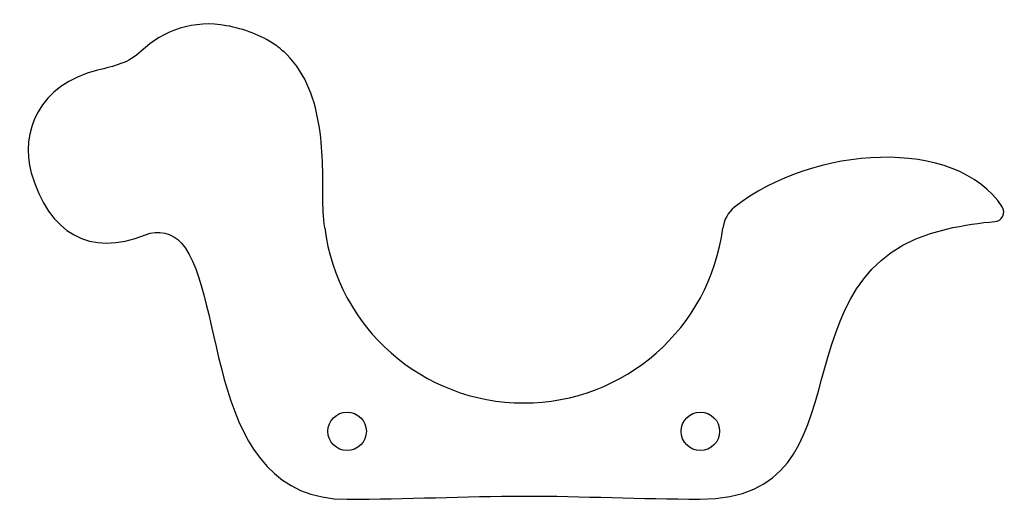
# Model space of a CAD drawing. Header units: millimetres. Extents: x -157 to 150, y -30 to 119.
import ezdxf

# ---------------------------------------------------------------- set-up
doc = ezdxf.new("R2010")
doc.units = ezdxf.units.MM

msp = doc.modelspace()

# ---------------------------------------------------------------- linework, layer by layer
at = {"color": 7, "linetype": 'Continuous', "lineweight": 25}
for centre in [(-55, -8.9), (55, -8.9)]:
    msp.add_circle(centre, 6, dxfattribs=at)
for centre, radius, start, end in [((71.9, 53.13), 10, 128.4444, 172.6395), ((0, 62.42), 62.49, 187.2816, 352.6395)]:
    msp.add_arc(centre, radius, start, end, dxfattribs=at)
for points in [[(-92.56, 117.52), (-102.54, 119.39), (-112.3, 116.12), (-119.11, 109.57)], [(-119.11, 109.57), (-122.95, 105.89), (-127.56, 104.89), (-132.71, 103.64)], [(-132.71, 103.64), (-150.91, 99.23), (-156.96, 84.18), (-153.37, 71.7)], [(149, 61.08), (134.81, 83.05), (89.93, 80.22), (65.68, 60.97)], [(-153.37, 71.7), (-147.94, 52.85), (-135.12, 45.31), (-117.81, 52.35)], [(131.63, 54.14), (137.08, 55.39), (142.24, 56.13), (146.69, 56.45)], [(-117.81, 52.35), (-113.83, 53.96), (-109.48, 52.96), (-106.61, 49.76)], [(54.87, -30.03), (109.7, -30.03), (75.51, 41.25), (131.63, 54.14)], [(-106.61, 49.76), (-92.4, 33.94), (-99.72, -30.09), (-55, -30.09)], [(-55, -30.09), (-36.64, -30.08), (-18.36, -29.08), (0, -29.07)], [(0, -29.07), (18.27, -29.06), (36.61, -30.04), (54.87, -30.03)]]:
    msp.add_open_spline(points, degree=3, dxfattribs=at)
for points, knots in [([(-61.99, 54.5), (-62.85, 61.19), (-62.27, 71.24), (-63.59, 90), (-68.1, 103.84), (-80.06, 113.98), (-87.12, 116.5), (-92.56, 117.52)], [0, 0, 0, 0, 0.255236, 0.416687, 0.748608, 0.806939, 1, 1, 1, 1]), ([(146.69, 56.45), (147.78, 56.52), (148.67, 57.13), (149.65, 59.08), (149.59, 60.17), (149, 61.08)], [0.3125, 0.3125, 0.3125, 0.3125, 0.375, 0.375, 0.4375, 0.4375, 0.4375, 0.4375])]:
    msp.add_open_spline(points, degree=3, knots=knots, dxfattribs=at)

doc.saveas('drawing.dxf')
